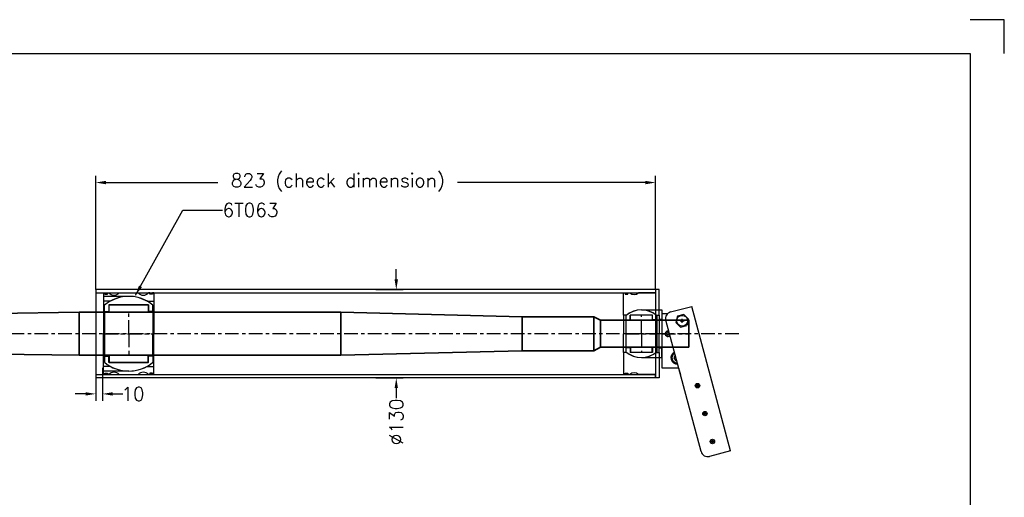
# Model space of a CAD drawing. Header units: millimetres. Extents: x -21605 to -18755, y -21786 to -19786.
# Tile 5 of 5: x -20202 to -18755, y -20489 to -19786. Entities that reach past the tile are written whole.
import ezdxf

# ---------------------------------------------------------------- set-up
doc = ezdxf.new("R2010")
doc.units = ezdxf.units.MM
doc.header["$LTSCALE"] = 5
doc.header["$PDMODE"] = 34
doc.header["$PDSIZE"] = 3
doc.linetypes.add('CENTER', pattern=[7, 4, -1, 1, -1])
doc.linetypes.add('HIDDEN', pattern=[9.525, 6.35, -3.175])
for name, color, linetype in [('Bearings', 1, 'Continuous'), ('center', 6, 'CENTER'), ('RAMME', 7, 'Continuous')]:
    doc.layers.add(name, color=color, linetype=linetype)
doc.layers.add('DIMS', color=7, linetype='Continuous', lineweight=15)
doc.layers.add('STOCK', color=5, linetype='Continuous', lineweight=35)
doc.styles.add('ROMANS', font='romans')
doc.dimstyles.new('Text 20', dxfattribs={"dimtxt": 20, "dimasz": 15, "dimexe": 10, "dimexo": 0, "dimgap": 0, "dimtad": 0, "dimdsep": 46, "dimtxsty": 'ROMANS', "dimcen": 10, "dimazin": 2, "dimtfac": 0.65, "dimtofl": 0, "dimtmove": 0, "dimatfit": 0, "dimfxl": 1, "dimtolj": 1, "dimarcsym": 0})

# ---------------------------------------------------------------- blocks, each defined once
blk = doc.blocks.new('*D76')
at = {"layer": 'DEFPOINTS', "color": 0, "transparency": 16777216}
for p in [(-20090.7, -20302.9), (-20080.7, -20297.9), (-20080.7, -20336.4)]:
    blk.add_point(p, dxfattribs=at)
at = {"layer": 'DIMS', "color": 0, "lineweight": -2, "transparency": 16777216}
for p, q in [((-20090.7, -20302.9), (-20090.7, -20346.4)), ((-20080.7, -20297.9), (-20080.7, -20346.4)), ((-20105.7, -20336.4), (-20120.7, -20336.4)), ((-20065.7, -20336.4), (-20050.7, -20336.4))]:
    blk.add_line(p, q, dxfattribs=at)
at = {"layer": 'DIMS', "color": 0, "transparency": 16777216}
for points in [[(-20105.7, -20333.9), (-20105.7, -20338.9), (-20090.7, -20336.4)], [(-20065.7, -20333.9), (-20065.7, -20338.9), (-20080.7, -20336.4)]]:
    blk.add_solid(points, dxfattribs=at)
at = {"layer": 'DIMS', "color": 0, "transparency": 16777216, "insert": (-20035.9, -20336.4), "char_height": 20, "attachment_point": 5, "style": 'ROMANS'}
blk.add_mtext('\\A1;10', dxfattribs=at)
blk = doc.blocks.new('Insert 120x110')
for p, q in [((-60, 37), (-60, 35)), ((-60, 37), (-48, 37)), ((-60, 35), (-58, 35)), ((-60, 31), (-60, 29)), ((-58, 31), (-60, 31)), ((-58, 35), (-58, 31)), ((-48, 26.9), (-48, 37)), ((-48, 37), (0, 37)), ((48, 37), (0, 37)), ((48, 26.9), (48, 37)), ((60, 37), (48, 37)), ((58, 35), (58, 31)), ((60, 35), (58, 35)), ((58, 31), (60, 31)), ((60, 37), (60, 35)), ((60, 31), (60, 29)), ((-60, -14), (-60, 14)), ((60, -14), (60, 14)), ((-48, -26.9), (-48, -37)), ((48, -26.9), (48, -37)), ((-60, -31), (-60, -29)), ((-58, -31), (-60, -31)), ((-60, -35), (-58, -35)), ((-60, -37), (-60, -35)), ((-60, -37), (-48, -37)), ((-58, -35), (-58, -31)), ((-48, -37), (0, -37)), ((48, -37), (0, -37)), ((60, -37), (48, -37)), ((58, -31), (60, -31)), ((58, -35), (58, -31)), ((60, -35), (58, -35)), ((60, -31), (60, -29)), ((60, -37), (60, -35))]:
    blk.add_line(p, q)
at = {"linetype": 'HIDDEN', "ltscale": 3}
for p, q in [((-55, 0), (-55, -37)), ((55, 0), (55, -37))]:
    blk.add_line(p, q, dxfattribs=at)
at = {"const_width": 0.95}
for points in [[(-59.6, 33, 1), (-58.6, 33, 1)], [(59.6, 33, -1), (58.6, 33, -1)], [(-59.6, -33.1, 1), (-58.5, -33.1, 1)], [(59.6, -33.1, -1), (58.5, -33.1, -1)]]:
    blk.add_lwpolyline(points, format="xyb", close=True, dxfattribs=at)
for centre, radius, start, end in [((-66.6, 21.5), 10, 311.4096, 48.5904), ((66.6, 21.5), 10, 131.4096, 228.5904), ((0, 0), 55, 150.7771, 209.2229), ((0, 0), 55, 330.7771, 29.2229), ((-66.6, -21.5), 10, 311.4096, 48.5904), ((66.6, -21.5), 10, 131.4096, 228.5904)]:
    blk.add_arc(centre, radius, start, end)
at = {"layer": 'center'}
for p, q in [((0, -37), (0, 37)), ((0, 0), (-32.9, 0)), ((0, 0), (32.9, 0))]:
    blk.add_line(p, q, dxfattribs=at)
blk = doc.blocks.new('Ball-110-063')
for p, q in [((-42.5, 29), (-32.8, 29)), ((-42.5, 29), (-42.5, -29)), ((-32.8, 35.5), (-42, 35.5)), ((-32.8, 35.5), (0, 35.5)), ((-32.8, 35.5), (-32.8, 29)), ((32.8, 35.5), (0, 35.5)), ((32.8, 35.5), (42, 35.5)), ((32.8, 35.5), (32.8, 29)), ((42.5, 29), (32.8, 29)), ((42.5, 29), (42.5, -29)), ((-42.5, -28.5), (-42.5, 28.5)), ((-42.5, 28.5), (-31.5, 28.5)), ((-31.5, 28.5), (-31.5, -28.5)), ((31.5, 28.5), (31.5, -28.5)), ((42.5, 28.5), (31.5, 28.5)), ((42.5, -28.5), (42.5, 28.5)), ((-31.5, -28.5), (-42.5, -28.5)), ((31.5, -28.5), (42.5, -28.5)), ((-42.5, -29), (-32.8, -29)), ((-32.8, -35.5), (-42, -35.5)), ((-32.8, -35.5), (-32.8, -29)), ((-32.8, -35.5), (0, -35.5)), ((0, -35.5), (-32.8, -35.5)), ((32.8, -35.5), (0, -35.5)), ((0, -35.5), (32.8, -35.5)), ((42.5, -29), (32.8, -29)), ((32.8, -35.5), (32.8, -29)), ((32.8, -35.5), (42, -35.5))]:
    blk.add_line(p, q)
for start, end in [(139.8002, 220.1998), (319.8002, 40.1998)]:
    blk.add_arc((0, 0), 55, start, end)
at = {"layer": 'center'}
for p, q in [((0, -35.5), (0, 35.5)), ((0, 0), (-15.3, 0)), ((0, 0), (15.3, 0))]:
    blk.add_line(p, q, dxfattribs=at)
blk = doc.blocks.new('47040-SV')
for p, q in [((172.2, 60.9), (-40.3, 4)), ((172.2, 60.9), (180.4, 30)), ((173.4, 17.7), (-19.8, -34)), ((-32.1, -27), (-40.3, 4)), ((-21.5, -0.5), (-28.5, -7.5)), ((-28.5, -7.5), (-25.9, -16.9)), ((-21.5, -0.5), (-12.1, -3.1)), ((-16.5, -19.5), (-9.5, -12.5)), ((-9.5, -12.5), (-12.1, -3.1)), ((50, -15.3), (60.5, -12.5)), ((-25.9, -16.9), (-16.5, -19.5)), ((32.1, -20.1), (35.5, -22.1)), ((35.5, -22.1), (39.5, -19.8)), ((39.5, -19.8), (39.5, -18.1)), ((50, -30), (50, -15.3)), ((50, -40), (50, -15.3)), ((-30, -40), (-30, -30.9)), ((-30, -40), (50, -40)), ((-1.2, -29.1), (-2.2, -30.9)), ((-2.2, -31.1), (-1.2, -32.9)), ((1, -29), (-1, -29)), ((-1, -33), (1, -33)), ((2.2, -30.9), (1.2, -29.1)), ((1.2, -32.9), (2.2, -31.1))]:
    blk.add_line(p, q)
for centre, radius in [((158.5, 34.5), 3.25), ((76.4, 12.5), 3.25), ((117.5, 23.5), 3.25), ((-19, -10), 8)]:
    blk.add_circle(centre, radius)
for centre, radius, start, end in [((170.8, 27.4), 10, 285, 15.0006), ((-22.4, -24.4), 10, 194.9978, 285.0001), ((0, -31), 4, 161.598, 48.4008), ((35.5, -17.5), 9, 205.5643, 4.4379), ((35.5, -17.5), 7.5, 207.7066, 2.2926)]:
    blk.add_arc(centre, radius, start, end)
for p in [(158.5, 34.5), (117.5, 23.5), (76.4, 12.5), (-19, -10)]:
    blk.add_point(p)
at = {"layer": 'center'}
blk.add_line((0, -40), (0, 0), dxfattribs=at)
blk = doc.blocks.new('*D79')
at = {"layer": 'DEFPOINTS', "color": 0, "transparency": 16777216}
for p in [(-20090.7, -20025.5), (-20090.7, -20182.9), (-19267.7, -20182.9)]:
    blk.add_point(p, dxfattribs=at)
at = {"layer": 'DIMS', "color": 0, "lineweight": -2, "transparency": 16777216}
for p, q in [((-20090.7, -20182.9), (-20090.7, -20015.5)), ((-20075.7, -20025.5), (-19911, -20025.5)), ((-19282.7, -20025.5), (-19558.7, -20025.5)), ((-19267.7, -20182.9), (-19267.7, -20015.5))]:
    blk.add_line(p, q, dxfattribs=at)
at = {"layer": 'DIMS', "color": 0, "transparency": 16777216}
for points in [[(-20075.7, -20023), (-20075.7, -20028), (-20090.7, -20025.5)], [(-19282.7, -20023), (-19282.7, -20028), (-19267.7, -20025.5)]]:
    blk.add_solid(points, dxfattribs=at)
at = {"layer": 'DIMS', "color": 0, "transparency": 16777216, "insert": (-19734.8, -20025.5), "char_height": 20, "attachment_point": 5, "style": 'ROMANS'}
blk.add_mtext('\\A1;823 (check dimension)', dxfattribs=at)
blk = doc.blocks.new('*D80')
at = {"layer": 'DEFPOINTS', "color": 0, "transparency": 16777216}
for p in [(-19679.2, -20182.9), (-19679.2, -20312.9), (-19648.9, -20312.9)]:
    blk.add_point(p, dxfattribs=at)
at = {"layer": 'DIMS', "color": 0, "lineweight": -2, "transparency": 16777216}
for p, q in [((-19648.9, -20167.9), (-19648.9, -20152.9)), ((-19679.2, -20182.9), (-19638.9, -20182.9)), ((-19679.2, -20312.9), (-19638.9, -20312.9)), ((-19648.9, -20327.9), (-19648.9, -20342.9))]:
    blk.add_line(p, q, dxfattribs=at)
at = {"layer": 'DIMS', "color": 0, "transparency": 16777216}
for points in [[(-19651.4, -20167.9), (-19646.4, -20167.9), (-19648.9, -20182.9)], [(-19651.4, -20327.9), (-19646.4, -20327.9), (-19648.9, -20312.9)]]:
    blk.add_solid(points, dxfattribs=at)
at = {"layer": 'DIMS', "color": 0, "transparency": 16777216, "insert": (-19648.9, -20377.7), "char_height": 20, "attachment_point": 5, "rotation": 90, "style": 'ROMANS'}
blk.add_mtext('\\A1;%%C130', dxfattribs=at)
blk = doc.blocks.new('Insert 120x70 flange')
for p, q in [((-27.5, 26), (-65, 26)), ((-65, 26), (-65, 21)), ((-65, 21), (-60, 21)), ((-60, 21), (-60, -4)), ((-27.5, 26), (0, 26)), ((-27.5, 21.7), (-27.5, 26)), ((27.5, 26), (0, 26)), ((27.5, 21.7), (27.5, 26)), ((27.5, 26), (65, 26)), ((60, 21), (60, -4)), ((65, 21), (60, 21)), ((65, 26), (65, 21)), ((-60, -20), (-60, -17)), ((-58, -20), (-60, -20)), ((-60, -26), (-60, -24)), ((-60, -24), (-58, -24)), ((-27.5, -26), (-60, -26)), ((-58, -24), (-58, -20)), ((-27.5, -21.7), (-27.5, -26)), ((-27.5, -26), (0, -26)), ((27.5, -26), (0, -26)), ((27.5, -21.7), (27.5, -26)), ((27.5, -26), (60, -26)), ((58, -24), (58, -20)), ((58, -20), (60, -20)), ((60, -24), (58, -24)), ((60, -20), (60, -17)), ((60, -26), (60, -24))]:
    blk.add_line(p, q)
at = {"linetype": 'HIDDEN', "ltscale": 3}
for p, q in [((-35, 0), (-35, 26)), ((35, 0), (35, 26))]:
    blk.add_line(p, q, dxfattribs=at)
at = {"const_width": 1.2}
for points in [[(-59.9, -22.5, -1), (-58.6, -22.5, -1)], [(59.9, -22.5, 1), (58.6, -22.5, 1)]]:
    blk.add_lwpolyline(points, format="xyb", close=True, dxfattribs=at)
for centre, radius, start, end in [((0, 0), 35, 141.7868, 218.2132), ((0, 0), 35, 321.7868, 38.2132), ((-67.6, -10.5), 10, 319.5911, 40.4089), ((67.6, -10.5), 10, 139.5911, 220.4089)]:
    blk.add_arc(centre, radius, start, end)
at = {"layer": 'center'}
for p, q in [((0, 26), (0, 0)), ((0, 0), (-27, 0)), ((0, 0), (0, -26)), ((0, 0), (27, 0))]:
    blk.add_line(p, q, dxfattribs=at)
blk = doc.blocks.new('Ball-070-040')
for p, q in [((-27.5, 16.5), (-27.5, -16.5)), ((-20.3, 16.5), (-27.5, 16.5)), ((-27.5, 16), (-20, 16)), ((-26.4, 23), (26.4, 23)), ((-20.3, 23), (-20.3, 16.5)), ((-20, 16), (-20, -16)), ((20, 16), (20, -16)), ((27.5, 16), (20, 16)), ((20.2, 23), (20.2, 16.5)), ((20.2, 16.5), (27.5, 16.5)), ((27.5, 16.5), (27.5, -16.5)), ((-20, -16), (-27.5, -16)), ((-20.3, -16.5), (-27.5, -16.5)), ((-26.4, -23), (26.4, -23)), ((-20.3, -23), (-20.3, -16.5)), ((20, -16), (27.5, -16)), ((20.2, -23), (20.2, -16.5)), ((20.2, -16.5), (27.5, -16.5))]:
    blk.add_line(p, q)
for start, end in [(138.9177, 221.0823), (318.9177, 41.0823)]:
    blk.add_arc((0, 0), 35, start, end)
at = {"layer": 'center'}
for p, q in [((0, -23), (0, 23)), ((0, 0), (-13.3, 0)), ((0, 0), (13.3, 0))]:
    blk.add_line(p, q, dxfattribs=at)

msp = doc.modelspace()

# ---------------------------------------------------------------- linework, layer by layer
for p, q in [((-19262.694, -20212.899), (-19258.694, -20212.899)), ((-19258.694, -20212.899), (-19258.694, -20226.899)), ((-19258.694, -20226.899), (-19262.694, -20226.899)), ((-19258.694, -20268.899), (-19262.694, -20268.899)), ((-19258.694, -20282.899), (-19258.694, -20268.899)), ((-19262.694, -20282.899), (-19258.694, -20282.899))]:
    msp.add_line(p, q)
at = {"layer": 'Bearings'}
for p, q in [((-19267.694, -20182.899), (-20090.694, -20182.899)), ((-20090.694, -20182.899), (-20090.694, -20312.899)), ((-20090.694, -20187.899), (-19267.694, -20187.899)), ((-19267.694, -20182.899), (-19267.694, -20312.899)), ((-20090.694, -20307.899), (-19267.694, -20307.899)), ((-19267.694, -20312.899), (-20090.694, -20312.899))]:
    msp.add_line(p, q, dxfattribs=at)
at = {"layer": 'center'}
for p, q in [((-19145.634, -20247.899), (-21067.494, -20247.899)), ((-19262.694, -20247.899), (-19312.146, -20247.899))]:
    msp.add_line(p, q, dxfattribs=at)
at = {"layer": 'RAMME'}
for p, q in [((-18755.194, -19785.899), (-18805.194, -19785.899)), ((-18755.194, -19835.899), (-18755.194, -19785.899)), ((-21555.194, -19835.899), (-18805.194, -19835.899)), ((-18805.194, -19835.899), (-18805.194, -21735.899)), ((-18805.194, -19835.899), (-18805.194, -19835.899))]:
    msp.add_line(p, q, dxfattribs=at)
at = {"layer": 'STOCK'}
for p, q in [((-20945.194, -20227.899), (-20115.194, -20216.399)), ((-20115.194, -20247.899), (-20115.194, -20216.399)), ((-20115.194, -20216.399), (-19730.194, -20216.399)), ((-19730.194, -20216.399), (-19730.194, -20247.899)), ((-19463.694, -20222.899), (-19730.194, -20216.399)), ((-19463.694, -20222.899), (-19463.694, -20247.899)), ((-19463.694, -20222.899), (-19358.694, -20222.899)), ((-19358.694, -20222.899), (-19348.694, -20227.899)), ((-19358.694, -20222.899), (-19358.694, -20272.899)), ((-19218.694, -20227.899), (-19348.694, -20227.899)), ((-19348.694, -20227.899), (-19348.694, -20247.899)), ((-19218.694, -20247.899), (-19218.694, -20227.899)), ((-20115.194, -20247.899), (-20115.194, -20279.399)), ((-19730.194, -20279.399), (-19730.194, -20247.899)), ((-19463.694, -20272.899), (-19463.694, -20247.899)), ((-19348.694, -20267.899), (-19348.694, -20247.899)), ((-19218.694, -20247.899), (-19218.694, -20267.899)), ((-20945.194, -20267.899), (-20115.194, -20279.399)), ((-19463.694, -20272.899), (-19730.194, -20279.399)), ((-19463.694, -20272.899), (-19358.694, -20272.899)), ((-19358.694, -20272.899), (-19348.694, -20267.899)), ((-19218.694, -20267.899), (-19348.694, -20267.899)), ((-20115.194, -20279.399), (-19730.194, -20279.399))]:
    msp.add_line(p, q, dxfattribs=at)

# ---------------------------------------------------------------- block references
at = {"layer": 'Bearings', "rotation": 270}
for name, p in [('Insert 120x110', (-20042.194, -20247.899)), ('Ball-110-063', (-20042.194, -20247.899)), ('Insert 120x70 flange', (-19288.694, -20247.899)), ('Ball-070-040', (-19288.694, -20247.899)), ('47040-SV', (-19218.694, -20247.899))]:
    msp.add_blockref(name, p, dxfattribs=at)

# ---------------------------------------------------------------- texts
at = {"layer": 'DIMS', "insert": (-19904.194, -20055.899), "char_height": 20, "attachment_point": 1, "style": 'ROMANS'}
msp.add_mtext('6T063', dxfattribs=at)

# ---------------------------------------------------------------- dimensions: what is measured, and where the dimension line sits
at = {"layer": 'DIMS'}
dim = msp.add_linear_dim(base=(-20090.694, -20025.466), p1=(-19267.694, -20182.899), p2=(-20090.694, -20182.899), text='<> (check dimension)', dimstyle='Text 20', override={"dimarcsym": 1}, dxfattribs=at)
dim.commit()
dim.dimension.update_dxf_attribs({"geometry": '*D79', "text_midpoint": (-19734.841, -20025.466), "dimtype": 160})
dim = msp.add_linear_dim(base=(-19648.915, -20312.899), p1=(-19679.194, -20182.899), p2=(-19679.194, -20312.899), angle=90, text='%%C<>', dimstyle='Text 20', override={"dimarcsym": 1}, dxfattribs=at)
dim.commit()
dim.dimension.update_dxf_attribs({"geometry": '*D80', "text_midpoint": (-19648.915, -20377.661), "dimtype": 160})
dim = msp.add_linear_dim(base=(-20080.694, -20336.399), p1=(-20090.694, -20302.899), p2=(-20080.694, -20297.899), dimstyle='Text 20', dxfattribs=at)
dim.commit()
dim.dimension.update_dxf_attribs({"geometry": '*D76', "text_midpoint": (-20035.932, -20336.399), "dimtype": 160})

# ---------------------------------------------------------------- leaders
at = {"layer": 'DIMS', "annotation_type": 0, "has_hookline": 1, "hookline_direction": 0, "text_width": 84.762}
msp.add_leader([(-20032.194, -20191.285), (-19962.694, -20065.899), (-19904.194, -20065.899)], dimstyle='Text 20', override={"dimgap": 0, "dimtad": 0}, dxfattribs=at)

doc.saveas('drawing.dxf')
